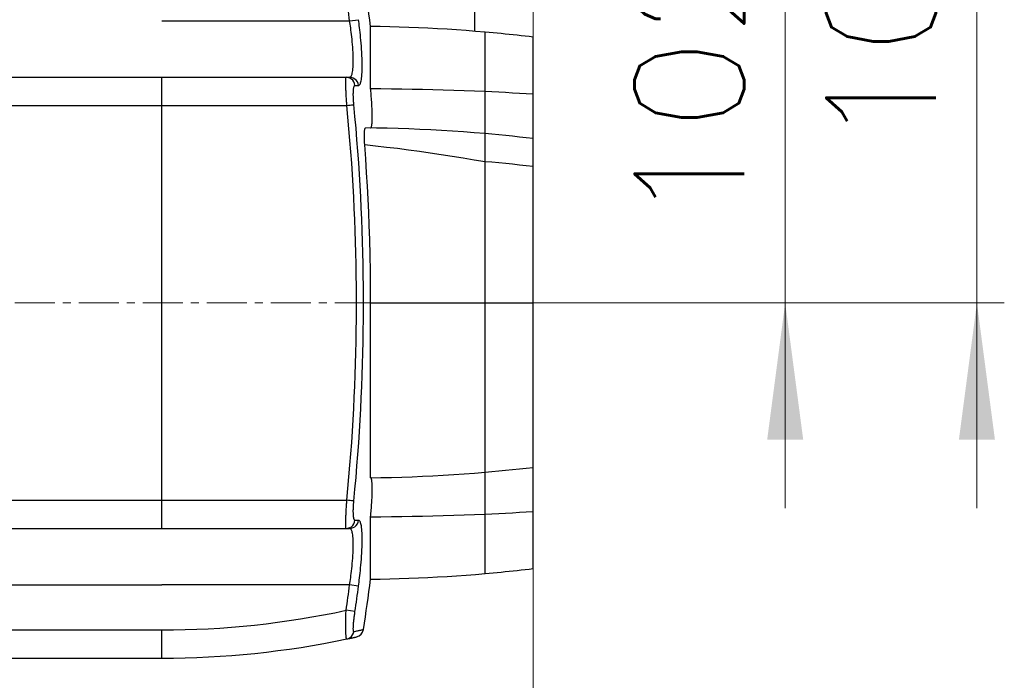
# Model space of a CAD drawing. Extents: x 0 to 1588, y 0 to 1123.
# Tile 32 of 35: x 846 to 1021, y 636 to 753. Entities that reach past the tile are written whole.
import ezdxf
from ezdxf.enums import TextEntityAlignment as Align

# ---------------------------------------------------------------- set-up
doc = ezdxf.new("R2010")
doc.units = 0
doc.header["$LTSCALE"] = 18.91
doc.header["$MEASUREMENT"] = 0
doc.linetypes.add('CENTER', pattern=[0.6, 0.375, -0.075, 0.075, -0.075])
doc.layers.add('10000_FRONT', color=7, linetype='CONTINUOUS')
doc.layers.add('10100_FRONT_DIM', color=7, linetype='CONTINUOUS')
doc.styles.get("Standard").update_dxf_attribs({"font": 'txt.shx'})

msp = doc.modelspace()

# ---------------------------------------------------------------- linework, layer by layer
at = {"layer": '10000_FRONT', "color": 7, "linetype": 'CONTINUOUS', "lineweight": 25}
for p, q in [((927.028902, 750.590888), (927.028902, 763.440192)), ((871.528902, 752.440192), (904.812593, 752.4402)), ((904.812601, 752.440192), (906.390238, 752.65161)), ((904.856539, 752.153384), (904.812601, 752.4402)), ((906.4331, 752.327197), (906.390238, 752.65161)), ((904.901949, 751.84777), (904.856539, 752.153384)), ((904.948496, 751.523761), (904.901949, 751.84777)), ((904.99592, 751.180995), (904.948496, 751.523761)), ((905.04397, 750.819052), (904.99592, 751.180995)), ((905.092241, 750.438098), (905.04397, 750.819052)), ((906.477327, 751.982405), (906.4331, 752.327197)), ((906.522654, 751.617305), (906.477327, 751.982405)), ((906.56885, 751.231547), (906.522654, 751.617305)), ((906.615663, 750.824752), (906.56885, 751.231547)), ((906.662752, 750.397036), (906.615663, 750.824752)), ((910.222528, 751.415274), (908.528902, 751.440192)), ((908.528902, 740.38156), (908.528902, 751.440192)), ((911.916132, 751.379729), (910.222528, 751.415274)), ((913.609606, 751.333556), (911.916132, 751.379729)), ((915.302874, 751.276755), (913.609606, 751.333556)), ((916.995806, 751.209327), (915.302874, 751.276755)), ((918.688311, 751.131274), (916.995806, 751.209327)), ((920.380297, 751.042601), (918.688311, 751.131274)), ((922.071672, 750.943316), (920.380297, 751.042601)), ((923.762316, 750.833422), (922.071672, 750.943316)), ((925.452135, 750.712931), (923.762316, 750.833422)), ((927.141024, 750.581851), (925.452135, 750.712931)), ((905.140299, 750.038501), (905.092241, 750.438098)), ((905.187616, 749.620852), (905.140299, 750.038501)), ((905.233614, 749.185954), (905.187616, 749.620852)), ((905.277613, 748.735274), (905.233614, 749.185954)), ((906.709711, 749.948737), (906.662752, 750.397036)), ((906.756067, 749.480449), (906.709711, 749.948737)), ((906.80131, 748.992934), (906.756067, 749.480449)), ((906.844828, 748.487613), (906.80131, 748.992934)), ((928.828905, 750.440192), (927.141024, 750.581851)), ((929.538225, 750.377192), (928.828905, 750.440192)), ((928.828905, 739.888957), (928.828905, 750.440192)), ((930.247408, 750.31232), (929.538225, 750.377192)), ((930.956407, 750.245574), (930.247408, 750.31232)), ((931.665255, 750.176959), (930.956407, 750.245574)), ((932.373903, 750.106475), (931.665255, 750.176959)), ((933.082384, 750.034121), (932.373903, 750.106475)), ((933.790667, 749.959899), (933.082384, 750.034121)), ((934.498735, 749.883811), (933.790667, 749.959899)), ((935.206606, 749.805854), (934.498735, 749.883811)), ((935.914263, 749.726031), (935.206606, 749.805854)), ((936.621706, 749.644343), (935.914263, 749.726031)), ((937.328905, 749.560794), (936.621706, 749.644343)), ((937.328905, 655.31959), (937.328905, 749.560794)), ((905.318865, 748.270411), (905.277613, 748.735274)), ((905.356562, 747.792849), (905.318865, 748.270411)), ((905.389788, 747.305129), (905.356562, 747.792849)), ((905.417322, 746.814109), (905.389788, 747.305129)), ((906.885958, 747.966204), (906.844828, 748.487613)), ((906.923967, 747.430316), (906.885958, 747.966204)), ((906.958063, 746.881812), (906.923967, 747.430316)), ((905.43799, 746.328131), (905.417322, 746.814109)), ((905.451036, 745.857093), (905.43799, 746.328131)), ((905.455942, 745.409716), (905.451036, 745.857093)), ((906.987223, 746.326457), (906.958063, 746.881812)), ((907.010279, 745.772784), (906.987223, 746.326457)), ((907.026377, 745.230704), (907.010279, 745.772784)), ((905.362787, 743.631099), (905.395235, 743.913256)), ((905.395235, 743.913256), (905.421678, 744.234999)), ((905.421678, 744.234999), (905.441004, 744.59513)), ((905.441004, 744.59513), (905.45257, 744.988471)), ((905.45257, 744.988471), (905.455942, 745.409716)), ((907.013895, 743.327647), (907.028597, 743.756984)), ((907.034944, 744.710955), (907.026377, 745.230704)), ((907.028597, 743.756984), (907.035692, 744.219302)), ((907.035692, 744.219302), (907.034944, 744.710955)), ((826.528902, 742.440192), (904.812601, 742.440192)), ((871.528902, 737.440192), (871.528902, 742.440192)), ((904.126696, 741.927798), (904.128603, 742.023143)), ((904.128603, 742.023143), (904.131266, 742.109229)), ((904.131266, 742.109229), (904.134676, 742.185786)), ((904.134676, 742.185786), (904.138826, 742.252612)), ((904.138826, 742.252612), (904.143701, 742.309527)), ((904.143701, 742.309527), (904.149301, 742.356349)), ((904.149301, 742.356349), (904.155611, 742.392916)), ((904.155611, 742.392916), (904.162615, 742.419127)), ((904.162615, 742.419127), (904.170298, 742.434909)), ((904.170298, 742.434909), (904.178644, 742.440192)), ((904.812601, 742.440192), (904.857256, 742.444442)), ((904.857256, 742.444442), (904.903475, 742.45838)), ((904.903475, 742.45838), (904.950914, 742.483851)), ((904.950914, 742.483851), (904.999262, 742.522948)), ((904.999262, 742.522948), (905.048197, 742.577887)), ((905.048197, 742.577887), (905.097292, 742.651122)), ((905.097292, 742.651122), (905.146051, 742.745223)), ((905.146051, 742.745223), (905.193911, 742.863002)), ((905.193911, 742.863002), (905.240259, 743.007354)), ((905.240259, 743.007354), (905.28438, 743.181334)), ((905.28438, 743.181334), (905.325518, 743.388095)), ((905.325518, 743.388095), (905.362787, 743.631099)), ((906.851618, 741.80424), (906.892702, 742.026652)), ((906.892702, 742.026652), (906.930399, 742.287677)), ((906.930399, 742.287677), (906.963854, 742.590899)), ((906.963854, 742.590899), (906.99206, 742.937682)), ((906.99206, 742.937682), (907.013895, 743.327647)), ((904.125139, 741.71041), (904.125536, 741.823462)), ((904.125498, 741.588908), (904.125139, 741.71041)), ((904.126619, 741.459216), (904.125498, 741.588908)), ((904.125536, 741.823462), (904.126696, 741.927798)), ((904.128496, 741.321582), (904.126619, 741.459216)), ((904.131121, 741.176272), (904.128496, 741.321582)), ((904.1345, 741.023597), (904.131121, 741.176272)), ((904.13862, 740.863925), (904.1345, 741.023597)), ((904.143473, 740.697634), (904.13862, 740.863925)), ((904.14905, 740.525103), (904.143473, 740.697634)), ((904.155344, 740.346698), (904.14905, 740.525103)), ((904.162348, 740.162772), (904.155344, 740.346698)), ((905.487528, 740.159003), (905.497438, 740.269545)), ((905.497438, 740.269545), (905.508875, 740.373336)), ((905.508875, 740.373336), (905.521814, 740.470111)), ((905.521814, 740.470111), (905.536234, 740.559623)), ((905.536234, 740.559623), (905.552118, 740.641612)), ((905.552118, 740.641612), (905.569437, 740.715808)), ((905.569437, 740.715808), (905.588152, 740.781951)), ((905.588152, 740.781951), (905.608232, 740.839778)), ((905.608232, 740.839778), (905.629602, 740.889094)), ((905.629602, 740.889094), (905.65217, 740.929724)), ((905.65217, 740.929724), (905.675867, 740.961482)), ((905.675867, 740.961482), (905.700647, 740.984252)), ((905.700647, 740.984252), (905.726541, 740.997966)), ((905.726541, 740.997966), (905.753588, 741.002558)), ((905.753588, 741.002558), (906.390238, 741.002558)), ((906.390238, 741.002558), (906.433802, 741.007224)), ((906.433802, 741.007224), (906.478815, 741.022483)), ((906.478815, 741.022483), (906.525011, 741.050292)), ((906.525011, 741.050292), (906.572107, 741.092879)), ((906.572107, 741.092879), (906.619799, 741.152587)), ((906.619799, 741.152587), (906.667696, 741.232009)), ((906.667696, 741.232009), (906.715357, 741.333865)), ((906.715357, 741.333865), (906.762285, 741.461116)), ((906.762285, 741.461116), (906.807917, 741.616835)), ((906.807917, 741.616835), (906.851618, 741.80424)), ((908.535944, 740.310801), (908.528902, 740.38156)), ((910.365923, 740.368403), (908.528902, 740.38156)), ((908.542902, 740.240161), (908.535944, 740.310801)), ((908.549776, 740.169635), (908.542902, 740.240161)), ((912.204699, 740.3492), (910.365923, 740.368403)), ((914.044954, 740.323886), (912.204699, 740.3492)), ((915.886461, 740.292395), (914.044954, 740.323886)), ((917.729204, 740.254641), (915.886461, 740.292395)), ((919.57358, 740.21049), (917.729204, 740.254641)), ((921.419985, 740.159812), (919.57358, 740.21049)), ((904.170031, 739.973685), (904.162348, 740.162772)), ((904.1784, 739.779803), (904.170031, 739.973685)), ((904.187426, 739.581496), (904.1784, 739.779803)), ((904.197092, 739.379161), (904.187426, 739.581496)), ((904.207392, 739.173182), (904.197092, 739.379161)), ((904.218294, 738.96395), (904.207392, 739.173182)), ((904.229784, 738.751841), (904.218294, 738.96395)), ((904.241846, 738.537223), (904.229784, 738.751841)), ((904.25445, 738.320468), (904.241846, 738.537223)), ((905.460916, 739.372599), (905.461405, 739.516501)), ((905.462, 739.224406), (905.460916, 739.372599)), ((905.461405, 739.516501), (905.46348, 739.655757)), ((905.464647, 739.072287), (905.462, 739.224406)), ((905.46348, 739.655757), (905.467127, 739.79)), ((905.468851, 738.916575), (905.464647, 739.072287)), ((905.467127, 739.79), (905.472361, 739.918868)), ((905.474604, 738.757621), (905.468851, 738.916575)), ((905.472361, 739.918868), (905.479166, 740.041987)), ((905.48189, 738.595782), (905.474604, 738.757621)), ((905.479166, 740.041987), (905.487528, 740.159003)), ((905.490671, 738.431536), (905.48189, 738.595782)), ((908.556566, 740.099223), (908.549776, 740.169635)), ((908.56328, 740.02891), (908.556566, 740.099223)), ((908.569902, 739.958701), (908.56328, 740.02891)), ((908.598818, 739.642997), (908.569902, 739.958701)), ((908.626131, 739.328761), (908.598818, 739.642997)), ((908.651834, 739.016204), (908.626131, 739.328761)), ((908.675837, 738.706256), (908.651834, 739.016204)), ((908.698076, 738.399878), (908.675837, 738.706256)), ((923.268816, 740.102473), (921.419985, 740.159812)), ((925.120073, 740.038321), (923.268816, 740.102473)), ((926.973513, 739.967204), (925.120073, 740.038321)), ((928.828905, 739.888957), (926.973513, 739.967204)), ((930.041017, 739.833709), (928.828905, 739.888957)), ((928.828905, 732.447182), (928.828905, 739.888957)), ((931.253923, 739.775302), (930.041017, 739.833709)), ((932.467638, 739.713683), (931.253923, 739.775302)), ((933.68207, 739.64881), (932.467638, 739.713683)), ((934.897112, 739.58063), (933.68207, 739.64881)), ((936.112734, 739.509097), (934.897112, 739.58063)), ((937.328905, 739.434161), (936.112734, 739.509097)), ((826.528902, 737.440192), (904.309893, 737.440192)), ((871.528902, 667.440192), (871.528902, 737.440192)), ((904.267588, 738.10195), (904.25445, 738.320468)), ((904.281229, 737.882098), (904.267588, 738.10195)), ((904.295336, 737.661364), (904.281229, 737.882098)), ((904.309885, 737.440192), (904.295336, 737.661364)), ((904.508219, 735.357478), (904.309885, 737.440192)), ((905.500917, 738.26541), (905.490671, 738.431536)), ((905.512598, 738.097907), (905.500917, 738.26541)), ((905.525698, 737.929263), (905.512598, 738.097907)), ((905.540232, 737.759391), (905.525698, 737.929263)), ((905.556208, 737.588183), (905.540232, 737.759391)), ((905.753588, 735.494509), (905.556208, 737.588183)), ((908.718477, 738.097773), (908.698076, 738.399878)), ((908.737017, 737.800475), (908.718477, 738.097773)), ((908.753664, 737.508509), (908.737017, 737.800475)), ((908.768381, 737.222453), (908.753664, 737.508509)), ((908.78113, 736.942897), (908.768381, 737.222453)), ((908.791887, 736.670439), (908.78113, 736.942897)), ((904.69298, 733.290335), (904.508219, 735.357478)), ((905.937166, 733.419751), (905.753588, 735.494509)), ((908.800631, 736.40568), (908.791887, 736.670439)), ((908.807321, 736.149215), (908.800631, 736.40568)), ((908.804018, 734.815146), (908.809748, 735.010627)), ((908.811953, 735.901625), (908.807321, 736.149215)), ((908.809748, 735.010627), (908.81341, 735.217471)), ((908.814516, 735.663451), (908.811953, 735.901625)), ((908.81341, 735.217471), (908.815004, 735.435233)), ((908.815004, 735.435233), (908.814516, 735.663451)), ((904.864389, 731.239793), (904.69298, 733.290335)), ((906.107439, 731.362023), (905.937166, 733.419751)), ((907.492052, 733.155478), (907.503054, 733.211283)), ((907.503054, 733.211283), (907.514856, 733.261815)), ((907.514856, 733.261815), (907.527422, 733.306924)), ((907.527422, 733.306924), (907.540705, 733.346394)), ((907.540705, 733.346394), (907.554636, 733.380009)), ((907.554636, 733.380009), (907.569162, 733.407557)), ((907.569162, 733.407557), (907.584253, 733.42892)), ((907.584253, 733.42892), (907.599924, 733.44411)), ((907.599924, 733.44411), (907.616205, 733.453151)), ((907.616205, 733.453151), (907.633104, 733.456063)), ((909.5543, 733.433366), (907.633104, 733.456063)), ((908.52231, 733.447257), (908.553728, 733.454095)), ((908.553728, 733.454095), (908.583498, 733.475341)), ((908.583498, 733.475341), (908.611673, 733.510978)), ((908.611673, 733.510978), (908.638269, 733.560962)), ((908.638269, 733.560962), (908.66321, 733.625188)), ((908.66321, 733.625188), (908.686411, 733.703532)), ((908.686411, 733.703532), (908.707804, 733.795853)), ((908.707804, 733.795853), (908.727358, 733.901959)), ((908.727358, 733.901959), (908.745027, 734.021653)), ((908.745027, 734.021653), (908.760782, 734.154713)), ((908.760782, 734.154713), (908.774584, 734.300881)), ((908.774584, 734.300881), (908.786409, 734.459899)), ((908.786409, 734.459899), (908.796228, 734.631442)), ((908.796228, 734.631442), (908.804018, 734.815146)), ((911.476694, 733.396964), (909.5543, 733.433366)), ((913.400179, 733.346833), (911.476694, 733.396964)), ((915.32477, 733.282941), (913.400179, 733.346833)), ((917.250582, 733.205247), (915.32477, 733.282941)), ((919.177782, 733.113705), (917.250582, 733.205247)), ((907.422472, 731.987685), (907.422724, 732.101252)), ((907.423082, 731.871167), (907.422472, 731.987685)), ((907.422724, 732.101252), (907.423838, 732.211915)), ((907.42457, 731.751601), (907.423082, 731.871167)), ((907.423838, 732.211915), (907.425821, 732.319428)), ((907.426943, 731.628892), (907.42457, 731.751601)), ((907.425821, 732.319428), (907.428675, 732.42344)), ((907.430201, 731.50299), (907.426943, 731.628892)), ((907.428675, 732.42344), (907.432405, 732.523593)), ((907.434328, 731.374263), (907.430201, 731.50299)), ((907.432405, 732.523593), (907.437006, 732.61954)), ((907.437006, 732.61954), (907.442469, 732.711007)), ((907.442469, 732.711007), (907.448778, 732.797789)), ((907.448778, 732.797789), (907.455889, 732.879687)), ((907.455889, 732.879687), (907.463777, 732.956504)), ((907.463777, 732.956504), (907.472429, 733.028086)), ((907.472429, 733.028086), (907.481852, 733.094411)), ((907.481852, 733.094411), (907.492052, 733.155478)), ((921.106325, 733.008277), (919.177782, 733.113705)), ((923.035952, 732.888932), (921.106325, 733.008277)), ((924.966402, 732.755648), (923.035952, 732.888932)), ((926.897417, 732.608407), (924.966402, 732.755648)), ((928.828905, 732.447182), (926.897417, 732.608407)), ((928.827974, 731.849337), (928.82799, 731.950267)), ((928.827974, 731.739566), (928.827974, 731.849337)), ((928.827974, 731.621033), (928.827974, 731.739566)), ((928.827974, 731.493933), (928.827974, 731.621033)), ((928.827974, 731.358666), (928.827974, 731.493933)), ((928.82799, 731.950267), (928.828005, 732.042273)), ((928.828005, 732.042273), (928.828035, 732.125218)), ((928.828035, 732.125218), (928.828096, 732.198914)), ((928.828096, 732.198914), (928.828173, 732.263173)), ((928.828173, 732.263173), (928.828279, 732.317872)), ((928.828279, 732.317872), (928.828371, 732.362983)), ((928.828371, 732.362983), (928.828447, 732.39849)), ((928.828447, 732.39849), (928.828508, 732.424367)), ((928.828508, 732.424367), (928.82863, 732.440591)), ((928.82863, 732.440591), (928.828905, 732.447131)), ((930.045641, 732.337922), (928.828905, 732.447131)), ((931.261599, 732.223246), (930.045641, 732.337922)), ((932.476747, 732.103087), (931.261599, 732.223246)), ((933.691057, 731.977446), (932.476747, 732.103087)), ((934.904543, 731.846341), (933.691057, 731.977446)), ((936.117159, 731.709786), (934.904543, 731.846341)), ((937.328905, 731.567782), (936.117159, 731.709786)), ((905.022753, 729.205436), (904.864389, 731.239793)), ((906.264856, 729.319304), (906.107439, 731.362023)), ((907.43931, 731.2433), (907.434328, 731.374263)), ((907.445124, 731.110686), (907.43931, 731.2433)), ((907.451761, 730.977002), (907.445124, 731.110686)), ((907.4592, 730.842538), (907.451761, 730.977002)), ((907.467447, 730.707171), (907.4592, 730.842538)), ((907.476519, 730.570752), (907.467447, 730.707171)), ((907.486414, 730.433131), (907.476519, 730.570752)), ((907.662455, 727.96284), (907.486414, 730.433131)), ((909.420862, 730.230124), (907.486414, 730.433131)), ((911.356523, 730.013079), (909.420862, 730.230124)), ((913.293291, 729.781993), (911.356523, 730.013079)), ((915.231203, 729.536849), (913.293291, 729.781993)), ((928.827974, 731.215655), (928.827974, 731.358666)), ((928.82799, 731.065261), (928.827974, 731.215655)), ((928.827974, 730.742949), (928.82799, 730.907649)), ((928.827974, 729.826144), (928.827974, 730.742949)), ((928.82799, 729.627244), (928.827974, 729.826144)), ((928.82799, 730.907649), (928.82799, 731.065261)), ((905.16852, 727.184441), (905.022753, 729.205436)), ((906.409822, 727.289351), (906.264856, 729.319304)), ((917.17032, 729.277625), (915.231203, 729.536849)), ((919.110842, 729.004285), (917.17032, 729.277625)), ((921.052751, 728.71682), (919.110842, 729.004285)), ((922.99576, 728.415255), (921.052751, 728.71682)), ((924.939592, 728.099623), (922.99576, 728.415255)), ((926.884005, 727.76995), (924.939592, 728.099623)), ((928.828005, 729.423795), (928.82799, 729.627244)), ((928.828035, 729.216199), (928.828005, 729.423795)), ((928.828096, 729.005015), (928.828035, 729.216199)), ((928.828173, 728.790808), (928.828096, 729.005015)), ((928.828279, 728.574073), (928.828173, 728.790808)), ((928.828371, 728.355204), (928.828279, 728.574073)), ((928.828447, 728.134589), (928.828371, 728.355204)), ((928.828508, 727.912614), (928.828447, 728.134589)), ((905.302156, 725.173844), (905.16852, 727.184441)), ((906.542711, 725.269944), (906.409822, 727.289351)), ((907.821299, 725.507025), (907.662455, 727.96284)), ((928.828905, 727.426213), (926.884005, 727.76995)), ((928.82863, 727.689687), (928.828508, 727.912614)), ((928.828905, 727.466208), (928.82863, 727.689687)), ((930.045641, 727.359006), (928.828905, 727.466208)), ((928.828905, 654.440192), (928.828905, 727.466208)), ((931.261599, 727.246426), (930.045641, 727.359006)), ((932.476747, 727.12848), (931.261599, 727.246426)), ((933.691057, 727.005168), (932.476747, 727.12848)), ((934.904543, 726.876496), (933.691057, 727.005168)), ((936.117159, 726.742469), (934.904543, 726.876496)), ((937.328905, 726.603095), (936.117159, 726.742469)), ((905.42396, 723.171857), (905.302156, 725.173844)), ((906.663805, 723.259496), (906.542711, 725.269944)), ((907.96023, 723.120383), (907.821299, 725.507025)), ((905.534121, 721.177562), (905.42396, 723.171857)), ((906.77331, 721.256879), (906.663805, 723.259496)), ((908.079737, 720.820576), (907.96023, 723.120383)), ((905.632814, 719.190036), (905.534121, 721.177562)), ((906.871431, 719.260987), (906.77331, 721.256879)), ((906.958307, 717.270759), (906.871431, 719.260987)), ((908.184572, 718.534173), (908.079737, 720.820576)), ((905.720194, 717.208224), (905.632814, 719.190036)), ((908.2782, 716.173657), (908.184572, 718.534173)), ((905.796404, 715.231024), (905.720194, 717.208224)), ((907.034075, 715.285148), (906.958307, 717.270759)), ((908.361795, 713.653029), (908.2782, 716.173657)), ((905.861566, 713.257463), (905.796404, 715.231024)), ((907.098864, 713.303214), (907.034075, 715.285148)), ((905.915758, 711.28684), (905.861566, 713.257463)), ((907.152742, 711.324239), (907.098864, 713.303214)), ((908.433359, 710.918955), (908.361795, 713.653029)), ((905.95904, 709.318487), (905.915758, 711.28684)), ((907.195764, 709.347541), (907.152742, 711.324239)), ((908.486978, 708.056914), (908.433359, 710.918955)), ((905.991457, 707.35188), (905.95904, 709.318487)), ((907.227999, 707.372587), (907.195764, 709.347541)), ((906.013048, 705.386616), (905.991457, 707.35188)), ((907.249468, 705.398982), (907.227999, 707.372587)), ((908.518862, 705.188695), (908.486978, 708.056914)), ((906.023844, 703.422274), (906.013048, 705.386616)), ((907.260195, 703.426302), (907.249468, 705.398982)), ((908.528902, 702.440192), (908.518862, 705.188695)), ((906.023844, 701.45826), (906.023844, 703.422274)), ((907.260195, 701.453956), (907.260195, 703.426302)), ((908.528902, 702.440192), (937.328905, 702.440192)), ((908.528902, 671.432894), (908.528902, 702.440192)), ((906.013048, 699.493919), (906.023844, 701.45826)), ((907.24946, 699.481282), (907.260195, 701.453956)), ((905.991457, 697.52866), (906.013048, 699.493919)), ((907.227999, 697.507686), (907.24946, 699.481282)), ((905.95904, 695.562064), (905.991457, 697.52866)), ((907.195764, 695.532755), (907.227999, 697.507686)), ((905.915766, 693.593736), (905.95904, 695.562064)), ((907.152735, 693.556095), (907.195764, 695.532755)), ((905.861574, 691.623148), (905.915766, 693.593736)), ((907.098864, 691.577167), (907.152735, 693.556095)), ((905.796411, 689.64962), (905.861574, 691.623148)), ((907.034082, 689.59528), (907.098864, 691.577167)), ((905.720201, 687.672438), (905.796411, 689.64962)), ((906.958307, 687.609704), (907.034082, 689.59528)), ((905.632822, 685.690638), (905.720201, 687.672438)), ((906.871431, 685.619506), (906.958307, 687.609704)), ((905.534136, 683.703137), (905.632822, 685.690638)), ((906.773317, 683.623652), (906.871431, 685.619506)), ((905.423983, 681.70888), (905.534136, 683.703137)), ((906.663813, 681.621089), (906.773317, 683.623652)), ((905.302179, 679.706931), (905.423983, 681.70888)), ((906.542726, 679.610696), (906.663813, 681.621089)), ((905.16855, 677.696357), (905.302179, 679.706931)), ((906.409838, 677.591323), (906.542726, 679.610696)), ((905.022783, 675.675357), (905.16855, 677.696357)), ((906.264879, 675.56137), (906.409838, 677.591323)), ((904.86442, 673.640956), (905.022783, 675.675357)), ((906.107462, 673.51862), (906.264879, 675.56137)), ((904.693003, 671.590331), (904.86442, 673.640956)), ((905.937189, 671.460833), (906.107462, 673.51862)), ((923.268816, 671.99895), (925.120073, 672.125094)), ((925.120073, 672.125094), (926.973513, 672.263373)), ((926.973513, 672.263373), (928.828905, 672.413703)), ((928.828905, 672.413703), (930.041017, 672.518763)), ((930.041017, 672.518763), (931.253923, 672.628896)), ((931.253923, 672.628896), (932.467638, 672.744077)), ((932.467638, 672.744077), (933.68207, 672.864276)), ((933.68207, 672.864276), (934.897112, 672.989455)), ((934.897112, 672.989455), (936.112734, 673.11958)), ((936.112734, 673.11958), (937.328905, 673.254626)), ((904.508234, 669.523066), (904.693003, 671.590331)), ((905.753603, 669.385989), (905.937189, 671.460833)), ((908.528902, 671.432894), (910.365923, 671.460284)), ((908.535944, 671.43196), (908.528902, 671.432894)), ((908.542902, 671.430302), (908.535944, 671.43196)), ((908.549776, 671.427966), (908.542902, 671.430302)), ((908.556559, 671.42487), (908.549776, 671.427966)), ((908.563272, 671.421141), (908.556559, 671.42487)), ((908.569902, 671.416617), (908.563272, 671.421141)), ((908.598642, 671.387936), (908.569902, 671.416617)), ((908.625803, 671.345021), (908.598642, 671.387936)), ((908.651377, 671.287991), (908.625803, 671.345021)), ((908.675272, 671.216971), (908.651377, 671.287991)), ((908.69742, 671.132088), (908.675272, 671.216971)), ((908.71776, 671.033503), (908.69742, 671.132088)), ((908.736261, 670.92141), (908.71776, 671.033503)), ((908.752886, 670.796004), (908.736261, 670.92141)), ((908.767618, 670.657521), (908.752886, 670.796004)), ((908.780405, 670.506209), (908.767618, 670.657521)), ((908.791223, 670.342337), (908.780405, 670.506209)), ((910.365923, 671.460284), (912.204699, 671.500117)), ((912.204699, 671.500117), (914.044954, 671.552367)), ((914.044954, 671.552367), (915.886461, 671.617011)), ((915.886461, 671.617011), (917.729204, 671.69402)), ((917.729204, 671.69402), (919.57358, 671.783366)), ((919.57358, 671.783366), (921.419985, 671.88502)), ((921.419985, 671.88502), (923.268816, 671.99895)), ((904.309885, 667.440192), (904.508234, 669.523066)), ((905.556208, 667.292201), (905.753603, 669.385989)), ((908.800051, 670.166243), (908.791223, 670.342337)), ((908.797304, 668.36748), (908.804796, 668.625815)), ((908.806864, 669.978301), (908.800051, 670.166243)), ((908.804796, 668.625815), (908.810259, 668.875609)), ((908.81164, 669.778891), (908.806864, 669.978301)), ((908.810259, 668.875609), (908.813677, 669.116324)), ((908.814371, 669.568454), (908.81164, 669.778891)), ((908.813677, 669.116324), (908.81505, 669.347441)), ((908.81505, 669.347441), (908.814371, 669.568454)), ((826.528902, 667.440192), (904.309885, 667.440192)), ((871.528902, 662.440192), (871.528902, 667.440192)), ((904.267595, 666.778514), (904.281229, 666.998336)), ((904.281229, 666.998336), (904.295343, 667.219043)), ((904.295343, 667.219043), (904.309885, 667.440192)), ((905.516931, 666.840171), (905.528894, 666.98984)), ((905.528894, 666.98984), (905.541979, 667.14049)), ((905.541979, 667.14049), (905.556208, 667.292201)), ((908.711092, 666.670634), (908.730226, 666.968016)), ((908.730226, 666.968016), (908.747492, 667.260325)), ((908.747492, 667.260325), (908.762865, 667.547015)), ((908.762865, 667.547015), (908.776316, 667.827498)), ((908.776316, 667.827498), (908.787806, 668.10118)), ((908.787806, 668.10118), (908.797304, 668.36748)), ((904.178408, 665.100871), (904.187433, 665.299159)), ((904.187433, 665.299159), (904.197107, 665.501475)), ((904.197107, 665.501475), (904.207399, 665.707427)), ((904.207399, 665.707427), (904.218294, 665.916632)), ((904.218294, 665.916632), (904.229784, 666.128711)), ((904.229784, 666.128711), (904.241846, 666.343299)), ((904.241846, 666.343299), (904.254457, 666.560023)), ((904.254457, 666.560023), (904.267595, 666.778514)), ((905.46097, 665.433253), (905.461138, 665.562384)), ((905.462046, 665.307627), (905.46097, 665.433253)), ((905.461138, 665.562384), (905.462534, 665.69477)), ((905.464357, 665.185759), (905.462046, 665.307627)), ((905.462534, 665.69477), (905.465158, 665.830169)), ((905.467913, 665.0679), (905.464357, 665.185759)), ((905.465158, 665.830169), (905.468996, 665.968344)), ((905.468996, 665.968344), (905.474054, 666.109053)), ((905.474054, 666.109053), (905.48031, 666.252051)), ((905.48031, 666.252051), (905.487749, 666.397021)), ((905.487749, 666.397021), (905.496347, 666.543593)), ((905.496347, 666.543593), (905.506082, 666.691413)), ((905.506082, 666.691413), (905.516931, 666.840171)), ((908.559816, 664.815123), (908.58909, 665.129424)), ((908.58909, 665.129424), (908.616785, 665.442206)), ((908.616785, 665.442206), (908.642908, 665.753585)), ((908.642908, 665.753585), (908.667383, 666.062739)), ((908.667383, 666.062739), (908.690134, 666.368693)), ((908.690134, 666.368693), (908.711092, 666.670634)), ((931.253923, 665.105082), (932.467638, 665.166701)), ((932.467638, 665.166701), (933.682054, 665.231574)), ((933.682054, 665.231574), (934.897112, 665.299754)), ((934.897112, 665.299754), (936.112734, 665.371287)), ((936.112734, 665.371287), (937.328905, 665.446223)), ((904.125505, 663.291568), (904.126627, 663.421294)), ((904.126627, 663.421294), (904.128504, 663.558963)), ((904.128504, 663.558963), (904.131136, 663.70431)), ((904.131136, 663.70431), (904.134516, 663.85702)), ((904.134516, 663.85702), (904.138636, 664.016726)), ((904.138636, 664.016726), (904.143488, 664.183039)), ((904.143488, 664.183039), (904.149065, 664.355586)), ((904.149065, 664.355586), (904.155359, 664.533999)), ((904.155359, 664.533999), (904.162363, 664.717925)), ((904.162363, 664.717925), (904.170046, 664.907)), ((904.170046, 664.907), (904.178408, 665.100871)), ((905.472712, 664.95431), (905.467913, 665.0679)), ((905.478739, 664.84524), (905.472712, 664.95431)), ((905.485987, 664.74095), (905.478739, 664.84524)), ((905.494455, 664.641688), (905.485987, 664.74095)), ((905.504122, 664.547675), (905.494455, 664.641688)), ((905.514978, 664.459082), (905.504122, 664.547675)), ((905.52701, 664.376094), (905.514978, 664.459082)), ((905.540194, 664.298884), (905.52701, 664.376094)), ((905.554522, 664.227633), (905.540194, 664.298884)), ((905.569963, 664.162528), (905.554522, 664.227633)), ((905.586504, 664.103751), (905.569963, 664.162528)), ((905.60412, 664.051474), (905.586504, 664.103751)), ((905.622759, 664.005843), (905.60412, 664.051474)), ((905.642366, 663.966983), (905.622759, 664.005843)), ((905.662874, 663.935023), (905.642366, 663.966983)), ((905.684244, 663.910071), (905.662874, 663.935023)), ((905.706469, 663.892192), (905.684244, 663.910071)), ((905.729578, 663.88143), (905.706469, 663.892192)), ((905.753588, 663.877826), (905.729578, 663.88143)), ((905.753588, 663.877826), (906.390238, 663.877826)), ((906.433054, 663.87332), (906.390238, 663.877826)), ((906.477335, 663.85858), (906.433054, 663.87332)), ((906.522821, 663.831706), (906.477335, 663.85858)), ((906.569246, 663.79053), (906.522821, 663.831706)), ((906.61632, 663.732764), (906.569246, 663.79053)), ((906.663668, 663.655875), (906.61632, 663.732764)), ((906.710871, 663.557215), (906.663668, 663.655875)), ((906.757425, 663.43386), (906.710871, 663.557215)), ((906.802813, 663.282782), (906.757425, 663.43386)), ((908.528902, 664.498824), (908.559816, 664.815123)), ((908.528902, 664.498824), (910.365923, 664.511981)), ((908.528902, 653.440192), (908.528902, 664.498824)), ((910.365923, 664.511981), (912.204699, 664.531184)), ((912.204699, 664.531184), (914.044954, 664.556498)), ((914.044954, 664.556498), (915.886461, 664.587989)), ((915.886461, 664.587989), (917.729204, 664.625743)), ((917.729204, 664.625743), (919.57358, 664.669894)), ((919.57358, 664.669894), (921.419985, 664.720572)), ((921.419985, 664.720572), (923.268831, 664.777911)), ((923.268831, 664.777911), (925.120104, 664.842063)), ((925.120104, 664.842063), (926.973543, 664.913184)), ((926.973543, 664.913184), (928.828905, 664.991427)), ((928.828905, 664.991427), (930.041017, 665.046675)), ((930.041017, 665.046675), (931.253923, 665.105082)), ((826.528902, 662.440192), (904.812593, 662.440192)), ((904.125147, 663.170039), (904.125505, 663.291568)), ((904.125544, 663.056971), (904.125147, 663.170039)), ((904.126696, 662.952624), (904.125544, 663.056971)), ((904.128611, 662.857272), (904.126696, 662.952624)), ((904.131266, 662.771186), (904.128611, 662.857272)), ((904.134676, 662.694621), (904.131266, 662.771186)), ((904.138826, 662.627791), (904.134676, 662.694621)), ((904.143701, 662.570872), (904.138826, 662.627791)), ((904.149301, 662.524043), (904.143701, 662.570872)), ((904.155603, 662.487475), (904.149301, 662.524043)), ((904.162607, 662.461261), (904.155603, 662.487475)), ((904.170282, 662.445479), (904.162607, 662.461261)), ((904.178636, 662.440196), (904.170282, 662.445479)), ((904.856493, 662.436087), (904.812601, 662.440192)), ((904.901964, 662.422622), (904.856493, 662.436087)), ((904.948679, 662.398005), (904.901964, 662.422622)), ((904.996347, 662.360198), (904.948679, 662.398005)), ((905.044664, 662.30704), (904.996347, 662.360198)), ((905.093203, 662.236136), (905.044664, 662.30704)), ((905.141504, 662.144969), (905.093203, 662.236136)), ((905.189012, 662.030776), (905.141504, 662.144969)), ((905.23514, 661.8907), (905.189012, 662.030776)), ((905.279184, 661.721812), (905.23514, 661.8907)), ((905.320398, 661.521018), (905.279184, 661.721812)), ((906.846399, 663.100863), (906.802813, 663.282782)), ((906.887522, 662.884898), (906.846399, 663.100863)), ((906.925425, 662.631163), (906.887522, 662.884898)), ((906.959337, 662.335791), (906.925425, 662.631163)), ((906.988253, 661.996947), (906.959337, 662.335791)), ((907.011019, 661.614432), (906.988253, 661.996947)), ((905.357958, 661.28469), (905.320398, 661.521018)), ((905.39097, 661.009619), (905.357958, 661.28469)), ((905.41823, 660.694861), (905.39097, 661.009619)), ((905.4386, 660.341113), (905.41823, 660.694861)), ((905.451349, 659.953425), (905.4386, 660.341113)), ((905.455965, 659.537028), (905.451349, 659.953425)), ((907.026827, 661.191771), (907.011019, 661.614432)), ((907.035105, 660.735316), (907.026827, 661.191771)), ((907.028223, 659.732684), (907.035578, 660.248606)), ((907.035578, 660.248606), (907.035105, 660.735316)), ((905.394236, 657.647738), (905.420908, 658.140082)), ((905.420908, 658.140082), (905.440485, 658.625167)), ((905.440485, 658.625167), (905.452318, 659.093539)), ((905.452318, 659.093539), (905.455965, 659.537028)), ((906.962778, 658.081637), (906.99119, 658.6393)), ((906.99119, 658.6393), (907.013262, 659.192885)), ((907.013262, 659.192885), (907.028223, 659.732684)), ((905.283052, 656.203791), (905.324228, 656.674327)), ((905.324228, 656.674327), (905.361612, 657.15671)), ((905.361612, 657.15671), (905.394236, 657.647738)), ((906.806627, 655.947108), (906.850283, 656.459178)), ((906.850283, 656.459178), (906.89139, 656.987105)), ((906.89139, 656.987105), (906.929171, 657.528796)), ((906.929171, 657.528796), (906.962778, 658.081637)), ((905.096422, 654.476168), (905.144998, 654.882174)), ((905.144998, 654.882174), (905.192705, 655.306155)), ((905.192705, 655.306155), (905.238962, 655.747176)), ((905.238962, 655.747176), (905.283052, 656.203791)), ((906.666857, 654.52159), (906.714334, 654.977137)), ((906.714334, 654.977137), (906.761103, 655.45262)), ((906.761103, 655.45262), (906.806627, 655.947108)), ((930.956407, 654.63481), (931.665255, 654.703425)), ((931.665255, 654.703425), (932.373903, 654.773909)), ((932.373903, 654.773909), (933.082384, 654.846263)), ((933.082384, 654.846263), (933.790667, 654.920485)), ((933.790667, 654.920485), (934.498735, 654.996573)), ((934.498735, 654.996573), (935.206606, 655.07453)), ((935.206606, 655.07453), (935.914263, 655.154353)), ((935.914263, 655.154353), (936.621706, 655.236041)), ((936.621706, 655.236041), (937.328905, 655.31959)), ((904.857248, 652.731684), (904.903383, 653.042437)), ((904.903383, 653.042437), (904.950663, 653.372031)), ((904.950663, 653.372031), (904.998812, 653.720736)), ((904.998812, 653.720736), (905.047541, 654.08887)), ((905.047541, 654.08887), (905.096422, 654.476168)), ((906.433794, 652.558509), (906.478731, 652.909091)), ((906.478731, 652.909091), (906.524774, 653.280486)), ((906.524774, 653.280486), (906.57168, 653.672938)), ((906.57168, 653.672938), (906.619165, 654.086715)), ((906.619165, 654.086715), (906.666857, 654.52159)), ((908.528902, 653.440192), (910.222528, 653.46511)), ((910.222528, 653.46511), (911.916132, 653.500655)), ((911.916132, 653.500655), (913.609606, 653.546828)), ((913.609606, 653.546828), (915.302874, 653.603629)), ((915.302874, 653.603629), (916.995806, 653.671057)), ((916.995806, 653.671057), (918.688311, 653.74911)), ((918.688311, 653.74911), (920.380297, 653.837783)), ((920.380297, 653.837783), (922.071672, 653.937068)), ((922.071672, 653.937068), (923.762316, 654.046962)), ((923.762316, 654.046962), (925.452135, 654.167453)), ((925.452135, 654.167453), (927.141024, 654.298533)), ((927.141024, 654.298533), (928.828905, 654.440192)), ((928.828905, 654.440192), (929.538225, 654.503192)), ((929.538225, 654.503192), (930.247408, 654.568064)), ((930.247408, 654.568064), (930.956407, 654.63481)), ((826.528902, 652.440192), (871.528902, 652.440192)), ((904.812601, 652.440188), (871.528902, 652.440192)), ((904.812601, 652.440192), (904.857248, 652.731684)), ((906.390238, 652.228774), (904.812601, 652.440192)), ((906.390238, 652.228774), (906.433794, 652.558509)), ((904.162607, 647.445452), (904.17029, 647.681208)), ((904.17029, 647.681208), (904.178644, 647.918013)), ((905.753588, 647.687396), (904.178636, 647.917933)), ((905.726534, 647.499648), (905.753588, 647.687396)), ((904.128603, 645.862357), (904.131258, 646.077925)), ((904.131258, 646.077925), (904.134668, 646.297847)), ((904.134668, 646.297847), (904.138819, 646.52164)), ((904.138819, 646.52164), (904.143694, 646.748793)), ((904.143694, 646.748793), (904.149294, 646.978804)), ((904.149294, 646.978804), (904.155603, 647.211173)), ((904.155603, 647.211173), (904.162607, 647.445452)), ((905.521761, 645.765227), (905.536188, 645.920737)), ((905.536188, 645.920737), (905.552072, 646.081443)), ((905.552072, 646.081443), (905.569391, 646.246959)), ((905.569391, 646.246959), (905.588114, 646.416899)), ((905.588114, 646.416899), (905.608202, 646.590842)), ((905.608202, 646.590842), (905.629572, 646.768168)), ((905.629572, 646.768168), (905.652147, 646.948191)), ((905.652147, 646.948191), (905.675844, 647.130225)), ((905.675844, 647.130225), (905.700632, 647.313987)), ((905.700632, 647.313987), (905.726534, 647.499648)), ((826.528902, 644.440192), (871.528902, 644.440192)), ((871.528902, 639.440192), (871.528902, 644.440192)), ((904.125139, 645.246165), (904.125536, 645.446044)), ((904.125505, 645.052325), (904.125139, 645.246165)), ((904.126627, 644.864821), (904.125505, 645.052325)), ((904.125536, 645.446044), (904.126688, 645.651587)), ((904.128504, 644.683932), (904.126627, 644.864821)), ((904.126688, 645.651587), (904.128603, 645.862357)), ((904.131128, 644.509948), (904.128504, 644.683932)), ((904.134508, 644.343161), (904.131128, 644.509948)), ((904.13862, 644.183867), (904.134508, 644.343161)), ((904.143473, 644.032363), (904.13862, 644.183867)), ((905.460916, 644.64944), (905.461412, 644.744826)), ((905.462, 644.56198), (905.460916, 644.64944)), ((905.461412, 644.744826), (905.46348, 644.847937)), ((905.464647, 644.482631), (905.462, 644.56198)), ((905.46348, 644.847937), (905.467127, 644.958567)), ((905.468851, 644.411555), (905.464647, 644.482631)), ((905.467127, 644.958567), (905.472353, 645.076484)), ((905.474604, 644.348895), (905.468851, 644.411555)), ((905.472353, 645.076484), (905.479151, 645.2014)), ((905.481882, 644.294802), (905.474604, 644.348895)), ((905.479151, 645.2014), (905.487505, 645.33303)), ((905.490671, 644.249373), (905.481882, 644.294802)), ((905.487505, 645.33303), (905.4974, 645.471072)), ((905.500925, 644.212703), (905.490671, 644.249373)), ((905.4974, 645.471072), (905.508829, 645.615237)), ((905.512606, 644.184874), (905.500925, 644.212703)), ((905.508829, 645.615237), (905.521761, 645.765227)), ((905.525705, 644.16595), (905.512606, 644.184874)), ((905.556208, 644.154944), (905.738001, 644.193106)), ((905.738001, 644.193106), (905.908167, 644.229029)), ((905.908167, 644.229029), (906.067095, 644.262759)), ((906.067095, 644.262759), (906.215136, 644.294326)), ((906.215136, 644.294326), (906.352556, 644.323764)), ((906.352556, 644.323764), (906.479631, 644.3511)), ((906.479631, 644.3511), (906.596598, 644.376353)), ((906.596598, 644.376353), (906.703684, 644.399554)), ((906.703684, 644.399554), (906.801081, 644.420726)), ((906.801081, 644.420726), (906.888948, 644.439879)), ((906.888948, 644.439879), (906.967379, 644.457019)), ((906.967379, 644.457019), (907.036463, 644.472152)), ((907.036463, 644.472152), (907.09627, 644.485278)), ((907.09627, 644.485278), (907.146837, 644.496398)), ((907.146837, 644.496398), (907.188188, 644.5055)), ((907.188188, 644.5055), (907.220324, 644.512584)), ((907.220324, 644.512584), (907.243242, 644.517638)), ((907.243242, 644.517638), (907.25696, 644.520667)), ((907.25696, 644.520667), (907.26153, 644.521674)), ((904.14905, 643.888945), (904.143473, 644.032363)), ((904.155336, 643.753859), (904.14905, 643.888945)), ((904.162332, 643.627322), (904.155336, 643.753859)), ((904.170023, 643.509528), (904.162332, 643.627322)), ((904.178385, 643.400687), (904.170023, 643.509528)), ((904.18741, 643.300975), (904.178385, 643.400687)), ((904.197084, 643.210543), (904.18741, 643.300975)), ((904.207384, 643.12955), (904.197084, 643.210543)), ((904.218286, 643.058142), (904.207384, 643.12955)), ((904.229784, 642.996432), (904.218286, 643.058142)), ((904.241846, 642.94451), (904.229784, 642.996432)), ((904.254457, 642.902468), (904.241846, 642.94451)), ((904.267595, 642.870387), (904.254457, 642.902468)), ((904.281237, 642.848307), (904.267595, 642.870387)), ((904.295343, 642.836272), (904.281237, 642.848307)), ((904.309885, 642.8343), (904.295343, 642.836272)), ((904.309885, 642.8343), (904.492578, 642.872653)), ((904.492578, 642.872653), (904.663828, 642.908801)), ((904.663828, 642.908801), (904.823793, 642.942748)), ((904.823793, 642.942748), (904.972719, 642.974505)), ((904.972719, 642.974505), (905.110918, 643.004107)), ((905.110918, 643.004107), (905.23871, 643.031596)), ((905.23871, 643.031596), (905.356356, 643.056998)), ((905.356356, 643.056998), (905.464075, 643.080336)), ((905.464075, 643.080336), (905.562044, 643.101634)), ((905.540232, 644.155963), (905.525705, 644.16595)), ((905.556208, 644.154944), (905.540232, 644.155963)), ((905.562044, 643.101634), (905.650415, 643.120898)), ((905.650415, 643.120898), (905.729303, 643.138137)), ((905.729303, 643.138137), (905.798799, 643.153357)), ((905.798799, 643.153357), (905.85895, 643.16656)), ((905.85895, 643.16656), (905.909815, 643.177745)), ((905.909815, 643.177745), (905.95141, 643.1869)), ((905.95141, 643.1869), (905.983728, 643.194026)), ((905.983728, 643.194026), (906.006784, 643.199111)), ((906.006784, 643.199111), (906.020594, 643.202159)), ((906.020594, 643.202159), (906.025186, 643.203173)), ((826.528902, 639.440192), (871.528902, 639.440192))]:
    msp.add_line(p, q, dxfattribs=at)
at = {"layer": '10000_FRONT', "color": 7, "linetype": 'CENTER', "lineweight": 13}
msp.add_line((573.128902, 702.440192), (937.328902, 702.440192), dxfattribs=at)
at = {"layer": '10000_FRONT', "color": 7, "linetype": 'CONTINUOUS', "lineweight": 25}
for points in [[(905.753592, 741.002559), (905.68556, 741.330617), (905.551394, 741.637153), (905.356982, 741.908712), (905.110856, 742.133377), (904.823818, 742.301287), (904.508465, 742.405075), (904.178637, 742.440185)], [(906.390236, 741.002558), (906.32209, 741.330618), (906.187696, 741.637155), (905.992954, 741.908716), (905.746409, 742.133382), (905.458882, 742.301293), (905.142992, 742.405082), (904.812601, 742.440192)], [(904.309888, 737.440192), (904.615735, 737.471894), (904.895839, 737.502308), (905.138822, 737.530199), (905.334813, 737.554433), (905.475849, 737.574026), (905.5562, 737.588182)], [(905.556202, 667.292201), (905.475851, 667.306357), (905.334815, 667.32595), (905.138823, 667.350184), (904.895837, 667.378075), (904.61573, 667.40849), (904.30988, 667.440192)], [(904.178636, 662.440192), (904.508465, 662.475302), (904.823819, 662.579091), (905.110857, 662.747002), (905.356983, 662.971668), (905.551395, 663.243229), (905.68556, 663.549765), (905.753591, 663.877825)], [(904.812601, 662.440191), (905.142992, 662.475301), (905.458882, 662.57909), (905.746409, 662.747002), (905.992954, 662.971668), (906.187696, 663.243228), (906.32209, 663.549765), (906.390237, 663.877825)], [(904.309893, 642.834296), (904.615744, 642.931523), (904.895851, 643.088423), (905.138836, 643.298622), (905.334826, 643.55358), (905.475859, 643.84294), (905.556205, 644.154944)]]:
    msp.add_lwpolyline(points, dxfattribs=at)
for centre, radius, start, end in [((531.701355, 702.440192), 380, 7.408769, 8.76703), ((531.701355, 702.440192), 376.446543, 7.632639, 8.327667), ((531.701355, 702.440192), 380, 351.23297, 352.591231), ((531.701355, 702.440192), 376.446543, 351.672359, 352.367363), ((531.701355, 702.440192), 378.038284, 351.672333, 352.367363), ((871.528902, 799.440192), 155, 270, 282.160083), ((905.680225, 644.765543), 1.6, 282.450805, 351.232921), ((871.528902, 799.440192), 160, 270, 281.822544)]:
    msp.add_arc(centre, radius, start, end, dxfattribs=at)
at = {"layer": '10100_FRONT_DIM', "color": 7, "linetype": 'CONTINUOUS', "lineweight": 13}
for p, q in [((937.328902, 924.384192), (937.328902, 702.440192)), ((1016.024902, 666.020192), (1016.024902, 843.260192)), ((982.032902, 666.020192), (982.032902, 841.260192)), ((937.328902, 702.440192), (1020.880902, 702.440192)), ((937.328902, 702.440192), (986.888902, 702.440192)), ((937.328902, 490.904192), (937.328902, 702.440192)), ((937.328902, 555.888192), (937.328902, 686.540192))]:
    msp.add_line(p, q, dxfattribs=at)
for points in [[(985.229425, 678.160192), (982.032902, 702.440192), (978.836379, 678.160192), (982.032902, 702.440192)], [(1019.221425, 678.160192), (1016.024902, 702.440192), (1012.828379, 678.160192), (1016.024902, 702.440192)]]:
    msp.add_solid(points, dxfattribs=at)

# ---------------------------------------------------------------- texts
for s, p in [('102.5', (974.748902, 753.640192)), ('104', (1008.740902, 754.640192))]:
    msp.add_text(s, height=19.424, rotation=90, dxfattribs=at).set_placement(p, align=Align.CENTER)

doc.saveas('drawing.dxf')
